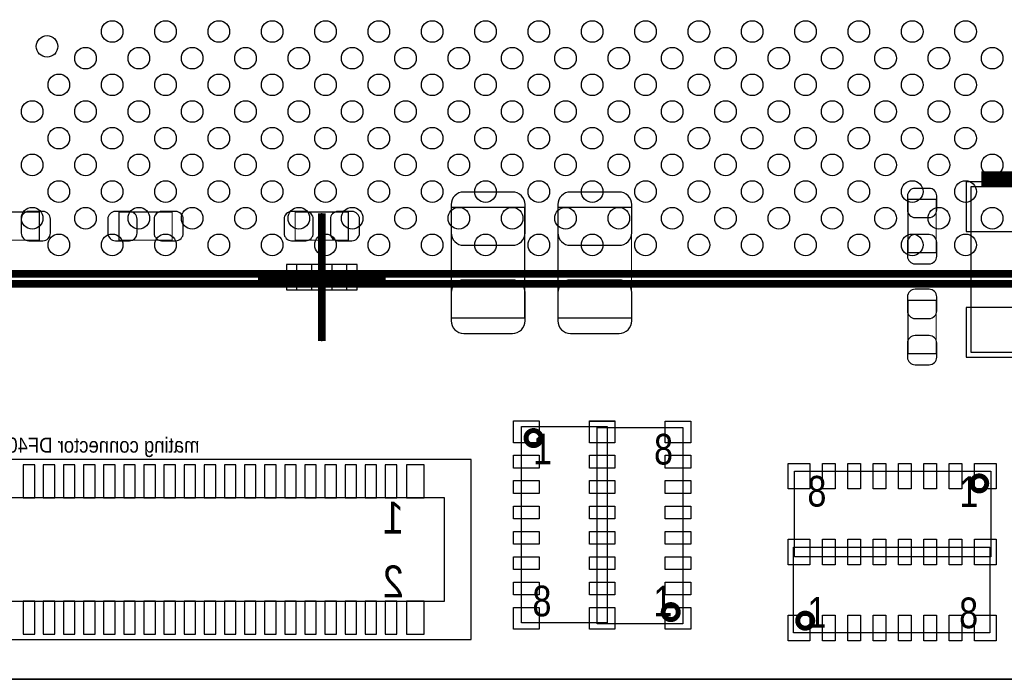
# Model space of a CAD drawing. Extents: x 0 to 68.4, y 0 to 55.
# Tile 3 of 15: x 18.7 to 38.2, y 0 to 13.1. Entities that reach past the tile are written whole.
import ezdxf

# ---------------------------------------------------------------- set-up
doc = ezdxf.new("R2010")
doc.units = 0
for name, color, linetype in [('BG_OUTLINE', 3, 'CONTINUOUS'), ('PG_ASSEMBLY_BOTTOM', 30, 'CONTINUOUS'), ('PG_ASSEMBLY_TOP', 45, 'CONTINUOUS'), ('PG_BODY_CENTER', 85, 'CONTINUOUS'), ('PIN_BOTTOM', 211, 'CONTINUOUS'), ('PIN_TOP', 5, 'CONTINUOUS')]:
    doc.layers.add(name, color=color, linetype=linetype)

msp = doc.modelspace()

# ---------------------------------------------------------------- linework, layer by layer
at = {"layer": 'BG_OUTLINE'}
for points in [[(0, 0), (68.000118, 0)], [(68.000118, 0), (0, 0)]]:
    msp.add_lwpolyline(points, dxfattribs=at)
at = {"layer": 'PG_ASSEMBLY_BOTTOM'}
for points, const_width in [([(37.789358, 9.947656), (38.988238, 9.947656)], 0.29972), ([(36.33089, 8.480298), (36.890706, 8.480298), (36.890706, 9.540494), (36.33089, 9.540494), (36.33089, 8.480298)], 0.024892), ([(17.9959, 9.290304), (17.9959, 8.730488), (19.056096, 8.730488), (19.056096, 9.290304), (17.9959, 9.290304)], 0.024892), ([(20.6375, 9.290304), (20.6375, 8.730488), (21.697696, 8.730488), (21.697696, 9.290304), (20.6375, 9.290304)], 0.024892), ([(25.202896, 8.730488), (25.202896, 9.290304), (24.1427, 9.290304), (24.1427, 8.730488), (25.202896, 8.730488)], 0.024892), ([(28.70962, 9.383268), (27.249628, 9.383268), (27.249628, 7.18312), (28.70962, 7.18312), (28.70962, 9.383268)], 0.024892), ([(30.831028, 9.383268), (29.371036, 9.383268), (29.371036, 7.18312), (30.831028, 7.18312), (30.831028, 9.383268)], 0.024892), ([(36.890706, 7.533894), (36.33089, 7.533894), (36.33089, 6.473698), (36.890706, 6.473698), (36.890706, 7.533894)], 0.024892)]:
    msp.add_lwpolyline(points, dxfattribs=dict(at, const_width=const_width))
msp.add_lwpolyline([(39.188898, 9.797796), (39.188898, 6.495796), (37.588698, 6.495796), (37.588698, 9.797796)], close=True, dxfattribs=at)
for points in [[(25.172924, 8.244332), (24.172672, 8.244332), (24.172672, 7.74446), (25.172924, 7.74446), (25.172924, 8.244332)], [(27.646122, 4.370832), (6.849872, 4.370832), (6.849872, 0.789432), (27.646122, 0.789432), (27.646122, 4.370832)], [(27.116024, 3.608832), (7.380224, 3.608832), (7.380224, 1.551432), (27.116024, 1.551432), (27.116024, 3.608832)]]:
    msp.add_lwpolyline(points, dxfattribs=at)
at = {"layer": 'PG_ASSEMBLY_TOP', "const_width": 0.1524}
msp.add_lwpolyline([(15.75943, 36.864544), (43.489626, 36.864544), (43.489626, 7.864348), (14.48943, 7.864348), (14.48943, 35.594544), (15.75943, 36.864544)], dxfattribs=at)
at = {"layer": 'PG_ASSEMBLY_TOP'}
for points, const_width in [([(15.189454, 8.0645), (42.789602, 8.0645, 0.414127), (43.289474, 8.564372), (43.289474, 36.16452, 0.414127), (42.789602, 36.664392), (15.959582, 36.664392), (14.689582, 35.394392), (14.689582, 8.564372, 0.414127), (15.189454, 8.0645)], 0.1524), ([(29.033216, 4.796282, 1.000261), (28.734258, 4.796028, 0.999739), (29.033216, 4.796282)], 0.09906), ([(37.895784, 3.894582, 1.00007), (37.59708, 3.894582, 0.99993), (37.895784, 3.894582)], 0.09906), ([(31.761938, 1.335786, 0.999739), (31.46298, 1.33604, 1.000261), (31.761938, 1.335786)], 0.09906), ([(34.435796, 1.165606, 0.999873), (34.136838, 1.16586, 1.000127), (34.435796, 1.165606)], 0.09906)]:
    msp.add_lwpolyline(points, format="xyb", dxfattribs=dict(at, const_width=const_width))
for points in [[(28.642818, 5.026914), (30.344618, 5.026914), (30.344618, 1.125474), (28.642818, 1.125474)], [(31.853378, 1.105154), (30.151578, 1.105154), (30.151578, 5.006594), (31.853378, 5.006594)], [(37.977064, 4.135374), (37.977064, 2.433574), (34.075624, 2.433574), (34.075624, 4.135374)], [(34.055558, 0.924814), (34.055558, 2.626614), (37.956998, 2.626614), (37.956998, 0.924814)]]:
    msp.add_lwpolyline(points, close=True, dxfattribs=at)
at = {"layer": 'PG_BODY_CENTER', "const_width": 0.1524}
for points in [[(24.672798, 6.724142), (24.672798, 9.26465)], [(25.943052, 7.994396), (23.402544, 7.994396)]]:
    msp.add_lwpolyline(points, dxfattribs=at)
at = {"layer": 'PG_BODY_CENTER'}
for points in [[(24.672798, 6.724142), (24.672798, 9.26465)], [(25.943052, 7.994396), (23.402544, 7.994396)]]:
    msp.add_lwpolyline(points, dxfattribs=at)
at = {"layer": 'PIN_BOTTOM'}
for points in [[(39.290498, 9.891776), (37.487098, 9.891776), (37.487098, 8.901176), (39.290498, 8.901176)], [(23.972647, 7.744333), (24.472773, 7.744333), (24.472773, 8.244459), (23.972647, 8.244459)], [(24.872823, 7.744333), (25.372949, 7.744333), (25.372949, 8.244459), (24.872823, 8.244459)], [(39.290498, 7.392416), (37.487098, 7.392416), (37.487098, 6.401816), (39.290498, 6.401816)], [(18.962624, 3.605022), (18.962624, 4.265422), (18.734024, 4.265422), (18.734024, 3.605022)], [(19.362674, 3.605022), (19.362674, 4.265422), (19.134074, 4.265422), (19.134074, 3.605022)], [(19.762724, 3.605022), (19.762724, 4.265422), (19.534124, 4.265422), (19.534124, 3.605022)], [(20.162774, 3.605022), (20.162774, 4.265422), (19.934174, 4.265422), (19.934174, 3.605022)], [(20.562824, 3.605022), (20.562824, 4.265422), (20.334224, 4.265422), (20.334224, 3.605022)], [(20.962874, 3.605022), (20.962874, 4.265422), (20.734274, 4.265422), (20.734274, 3.605022)], [(21.362924, 3.605022), (21.362924, 4.265422), (21.134324, 4.265422), (21.134324, 3.605022)], [(21.762974, 3.605022), (21.762974, 4.265422), (21.534374, 4.265422), (21.534374, 3.605022)], [(22.163024, 3.605022), (22.163024, 4.265422), (21.934424, 4.265422), (21.934424, 3.605022)], [(22.563074, 3.605022), (22.563074, 4.265422), (22.334474, 4.265422), (22.334474, 3.605022)], [(22.963124, 3.605022), (22.963124, 4.265422), (22.734524, 4.265422), (22.734524, 3.605022)], [(23.363174, 3.605022), (23.363174, 4.265422), (23.134574, 4.265422), (23.134574, 3.605022)], [(23.763224, 3.605022), (23.763224, 4.265422), (23.534624, 4.265422), (23.534624, 3.605022)], [(24.163274, 3.605022), (24.163274, 4.265422), (23.934674, 4.265422), (23.934674, 3.605022)], [(24.563324, 3.605022), (24.563324, 4.265422), (24.334724, 4.265422), (24.334724, 3.605022)], [(24.963374, 3.605022), (24.963374, 4.265422), (24.734774, 4.265422), (24.734774, 3.605022)], [(25.363424, 3.605022), (25.363424, 4.265422), (25.134824, 4.265422), (25.134824, 3.605022)], [(25.763474, 3.605022), (25.763474, 4.265422), (25.534874, 4.265422), (25.534874, 3.605022)], [(26.163524, 3.605022), (26.163524, 4.265422), (25.934924, 4.265422), (25.934924, 3.605022)], [(26.709624, 3.605022), (26.709624, 4.265422), (26.354024, 4.265422), (26.354024, 3.605022)], [(18.962624, 0.894842), (18.962624, 1.555242), (18.734024, 1.555242), (18.734024, 0.894842)], [(19.362674, 0.894842), (19.362674, 1.555242), (19.134074, 1.555242), (19.134074, 0.894842)], [(19.762724, 0.894842), (19.762724, 1.555242), (19.534124, 1.555242), (19.534124, 0.894842)], [(20.162774, 0.894842), (20.162774, 1.555242), (19.934174, 1.555242), (19.934174, 0.894842)], [(20.562824, 0.894842), (20.562824, 1.555242), (20.334224, 1.555242), (20.334224, 0.894842)], [(20.962874, 0.894842), (20.962874, 1.555242), (20.734274, 1.555242), (20.734274, 0.894842)], [(21.362924, 0.894842), (21.362924, 1.555242), (21.134324, 1.555242), (21.134324, 0.894842)], [(21.762974, 0.894842), (21.762974, 1.555242), (21.534374, 1.555242), (21.534374, 0.894842)], [(22.163024, 0.894842), (22.163024, 1.555242), (21.934424, 1.555242), (21.934424, 0.894842)], [(22.563074, 0.894842), (22.563074, 1.555242), (22.334474, 1.555242), (22.334474, 0.894842)], [(22.963124, 0.894842), (22.963124, 1.555242), (22.734524, 1.555242), (22.734524, 0.894842)], [(23.363174, 0.894842), (23.363174, 1.555242), (23.134574, 1.555242), (23.134574, 0.894842)], [(23.763224, 0.894842), (23.763224, 1.555242), (23.534624, 1.555242), (23.534624, 0.894842)], [(24.163274, 0.894842), (24.163274, 1.555242), (23.934674, 1.555242), (23.934674, 0.894842)], [(24.563324, 0.894842), (24.563324, 1.555242), (24.334724, 1.555242), (24.334724, 0.894842)], [(24.963374, 0.894842), (24.963374, 1.555242), (24.734774, 1.555242), (24.734774, 0.894842)], [(25.363424, 0.894842), (25.363424, 1.555242), (25.134824, 1.555242), (25.134824, 0.894842)], [(25.763474, 0.894842), (25.763474, 1.555242), (25.534874, 1.555242), (25.534874, 0.894842)], [(26.163524, 0.894842), (26.163524, 1.555242), (25.934924, 1.555242), (25.934924, 0.894842)], [(26.709624, 0.894842), (26.709624, 1.555242), (26.354024, 1.555242), (26.354024, 0.894842)]]:
    msp.add_lwpolyline(points, close=True, dxfattribs=at)
for points in [[(27.244548, 9.438132), (27.244548, 8.878316, 0.414709), (27.494738, 8.628126), (28.46451, 8.628126, 0.414709), (28.7147, 8.878316), (28.7147, 9.438132, 0.414709), (28.46451, 9.688322), (27.494738, 9.688322, 0.414709)], [(29.365956, 9.438132), (29.365956, 8.878316, 0.414709), (29.616146, 8.628126), (30.585918, 8.628126, 0.414709), (30.836108, 8.878316), (30.836108, 9.438132, 0.414709), (30.585918, 9.688322), (29.616146, 9.688322, 0.414709)], [(36.32073, 9.610344), (36.32073, 9.330436, 0.414846), (36.470844, 9.180322), (36.750752, 9.180322, 0.414846), (36.900866, 9.330436), (36.900866, 9.610344, 0.414846), (36.750752, 9.760458), (36.470844, 9.760458, 0.414846)], [(19.125946, 9.300464), (18.846038, 9.300464, 0.414846), (18.695924, 9.15035), (18.695924, 8.870442, 0.414846), (18.846038, 8.720328), (19.125946, 8.720328, 0.414846), (19.27606, 8.870442), (19.27606, 9.15035, 0.414846)], [(20.56765, 8.720328), (20.847558, 8.720328, 0.414846), (20.997672, 8.870442), (20.997672, 9.15035, 0.414846), (20.847558, 9.300464), (20.56765, 9.300464, 0.414846), (20.417536, 9.15035), (20.417536, 8.870442, 0.414846)], [(21.767546, 9.300464), (21.487638, 9.300464, 0.414846), (21.337524, 9.15035), (21.337524, 8.870442, 0.414846), (21.487638, 8.720328), (21.767546, 8.720328, 0.414846), (21.91766, 8.870442), (21.91766, 9.15035, 0.414846)], [(24.07285, 8.720328), (24.352758, 8.720328, 0.414846), (24.502872, 8.870442), (24.502872, 9.15035, 0.414846), (24.352758, 9.300464), (24.07285, 9.300464, 0.414846), (23.922736, 9.15035), (23.922736, 8.870442, 0.414846)], [(25.272746, 9.300464), (24.992838, 9.300464, 0.414846), (24.842724, 9.15035), (24.842724, 8.870442, 0.414846), (24.992838, 8.720328), (25.272746, 8.720328, 0.414846), (25.42286, 8.870442), (25.42286, 9.15035, 0.414846)], [(36.900866, 8.410448), (36.900866, 8.690356, 0.414846), (36.750752, 8.84047), (36.470844, 8.84047, 0.414846), (36.32073, 8.690356), (36.32073, 8.410448, 0.414846), (36.470844, 8.260334), (36.750752, 8.260334, 0.414846)], [(28.7147, 7.128256), (28.7147, 7.688072, 0.414709), (28.46451, 7.938262), (27.494738, 7.938262, 0.414709), (27.244548, 7.688072), (27.244548, 7.128256, 0.414709), (27.494738, 6.878066), (28.46451, 6.878066, 0.414709)], [(30.836108, 7.128256), (30.836108, 7.688072, 0.414709), (30.585918, 7.938262), (29.616146, 7.938262, 0.414709), (29.365956, 7.688072), (29.365956, 7.128256, 0.414709), (29.616146, 6.878066), (30.585918, 6.878066, 0.414709)], [(36.32073, 7.603744), (36.32073, 7.323836, 0.414846), (36.470844, 7.173722), (36.750752, 7.173722, 0.414846), (36.900866, 7.323836), (36.900866, 7.603744, 0.414846), (36.750752, 7.753858), (36.470844, 7.753858, 0.414846)], [(36.900866, 6.403848), (36.900866, 6.683756, 0.414846), (36.750752, 6.83387), (36.470844, 6.83387, 0.414846), (36.32073, 6.683756), (36.32073, 6.403848, 0.414846), (36.470844, 6.253734), (36.750752, 6.253734, 0.414846)]]:
    msp.add_lwpolyline(points, format="xyb", close=True, dxfattribs=at)
at = {"layer": 'PIN_TOP'}
for points in [[(28.993338, 4.704334), (28.485338, 4.704334), (28.485338, 5.136134), (28.993338, 5.136134)], [(29.994098, 5.136134), (30.502098, 5.136134), (30.502098, 4.704334), (29.994098, 4.704334)], [(30.502098, 4.701794), (29.994098, 4.701794), (29.994098, 5.133594), (30.502098, 5.133594)], [(31.502858, 5.133594), (32.010858, 5.133594), (32.010858, 4.701794), (31.502858, 4.701794)], [(28.485338, 4.452874), (28.993338, 4.452874), (28.993338, 4.198874), (28.485338, 4.198874)], [(30.502098, 4.198874), (29.994098, 4.198874), (29.994098, 4.452874), (30.502098, 4.452874)], [(29.994098, 4.452874), (30.502098, 4.452874), (30.502098, 4.198874), (29.994098, 4.198874)], [(32.010858, 4.198874), (31.502858, 4.198874), (31.502858, 4.452874), (32.010858, 4.452874)], [(33.948878, 3.784854), (33.948878, 4.292854), (34.380678, 4.292854), (34.380678, 3.784854)], [(34.883598, 4.292854), (34.883598, 3.784854), (34.629598, 3.784854), (34.629598, 4.292854)], [(35.386518, 4.292854), (35.386518, 3.784854), (35.132518, 3.784854), (35.132518, 4.292854)], [(35.891978, 4.292854), (35.891978, 3.784854), (35.637978, 3.784854), (35.637978, 4.292854)], [(36.394898, 4.292854), (36.394898, 3.784854), (36.140898, 3.784854), (36.140898, 4.292854)], [(36.900358, 4.292854), (36.900358, 3.784854), (36.646358, 3.784854), (36.646358, 4.292854)], [(37.403278, 4.292854), (37.403278, 3.784854), (37.149278, 3.784854), (37.149278, 4.292854)], [(37.654738, 3.784854), (37.654738, 4.292854), (38.086538, 4.292854), (38.086538, 3.784854)], [(28.485338, 3.949954), (28.993338, 3.949954), (28.993338, 3.695954), (28.485338, 3.695954)], [(30.502098, 3.695954), (29.994098, 3.695954), (29.994098, 3.949954), (30.502098, 3.949954)], [(29.994098, 3.949954), (30.502098, 3.949954), (30.502098, 3.695954), (29.994098, 3.695954)], [(32.010858, 3.695954), (31.502858, 3.695954), (31.502858, 3.949954), (32.010858, 3.949954)], [(28.485338, 3.444494), (28.993338, 3.444494), (28.993338, 3.190494), (28.485338, 3.190494)], [(30.502098, 3.190494), (29.994098, 3.190494), (29.994098, 3.444494), (30.502098, 3.444494)], [(29.994098, 3.444494), (30.502098, 3.444494), (30.502098, 3.190494), (29.994098, 3.190494)], [(32.010858, 3.190494), (31.502858, 3.190494), (31.502858, 3.444494), (32.010858, 3.444494)], [(28.485338, 2.941574), (28.993338, 2.941574), (28.993338, 2.687574), (28.485338, 2.687574)], [(30.502098, 2.687574), (29.994098, 2.687574), (29.994098, 2.941574), (30.502098, 2.941574)], [(29.994098, 2.941574), (30.502098, 2.941574), (30.502098, 2.687574), (29.994098, 2.687574)], [(32.010858, 2.687574), (31.502858, 2.687574), (31.502858, 2.941574), (32.010858, 2.941574)], [(33.946338, 2.276094), (33.946338, 2.784094), (34.378138, 2.784094), (34.378138, 2.276094)], [(34.380678, 2.784094), (34.380678, 2.276094), (33.948878, 2.276094), (33.948878, 2.784094)], [(34.883598, 2.784094), (34.883598, 2.276094), (34.629598, 2.276094), (34.629598, 2.784094)], [(34.629598, 2.276094), (34.629598, 2.784094), (34.883598, 2.784094), (34.883598, 2.276094)], [(35.386518, 2.784094), (35.386518, 2.276094), (35.132518, 2.276094), (35.132518, 2.784094)], [(35.132518, 2.276094), (35.132518, 2.784094), (35.386518, 2.784094), (35.386518, 2.276094)], [(35.891978, 2.784094), (35.891978, 2.276094), (35.637978, 2.276094), (35.637978, 2.784094)], [(35.637978, 2.276094), (35.637978, 2.784094), (35.891978, 2.784094), (35.891978, 2.276094)], [(36.394898, 2.784094), (36.394898, 2.276094), (36.140898, 2.276094), (36.140898, 2.784094)], [(36.140898, 2.276094), (36.140898, 2.784094), (36.394898, 2.784094), (36.394898, 2.276094)], [(36.900358, 2.784094), (36.900358, 2.276094), (36.646358, 2.276094), (36.646358, 2.784094)], [(36.646358, 2.276094), (36.646358, 2.784094), (36.900358, 2.784094), (36.900358, 2.276094)], [(37.403278, 2.784094), (37.403278, 2.276094), (37.149278, 2.276094), (37.149278, 2.784094)], [(37.149278, 2.276094), (37.149278, 2.784094), (37.403278, 2.784094), (37.403278, 2.276094)], [(37.652198, 2.276094), (37.652198, 2.784094), (38.083998, 2.784094), (38.083998, 2.276094)], [(38.086538, 2.784094), (38.086538, 2.276094), (37.654738, 2.276094), (37.654738, 2.784094)], [(28.485338, 2.436114), (28.993338, 2.436114), (28.993338, 2.182114), (28.485338, 2.182114)], [(30.502098, 2.182114), (29.994098, 2.182114), (29.994098, 2.436114), (30.502098, 2.436114)], [(29.994098, 2.436114), (30.502098, 2.436114), (30.502098, 2.182114), (29.994098, 2.182114)], [(32.010858, 2.182114), (31.502858, 2.182114), (31.502858, 2.436114), (32.010858, 2.436114)], [(28.485338, 1.933194), (28.993338, 1.933194), (28.993338, 1.679194), (28.485338, 1.679194)], [(30.502098, 1.679194), (29.994098, 1.679194), (29.994098, 1.933194), (30.502098, 1.933194)], [(29.994098, 1.933194), (30.502098, 1.933194), (30.502098, 1.679194), (29.994098, 1.679194)], [(32.010858, 1.679194), (31.502858, 1.679194), (31.502858, 1.933194), (32.010858, 1.933194)], [(28.993338, 0.998474), (28.485338, 0.998474), (28.485338, 1.430274), (28.993338, 1.430274)], [(29.994098, 1.430274), (30.502098, 1.430274), (30.502098, 0.998474), (29.994098, 0.998474)], [(30.502098, 0.995934), (29.994098, 0.995934), (29.994098, 1.427734), (30.502098, 1.427734)], [(31.502858, 1.427734), (32.010858, 1.427734), (32.010858, 0.995934), (31.502858, 0.995934)], [(34.378138, 1.275334), (34.378138, 0.767334), (33.946338, 0.767334), (33.946338, 1.275334)], [(34.629598, 0.767334), (34.629598, 1.275334), (34.883598, 1.275334), (34.883598, 0.767334)], [(35.132518, 0.767334), (35.132518, 1.275334), (35.386518, 1.275334), (35.386518, 0.767334)], [(35.637978, 0.767334), (35.637978, 1.275334), (35.891978, 1.275334), (35.891978, 0.767334)], [(36.140898, 0.767334), (36.140898, 1.275334), (36.394898, 1.275334), (36.394898, 0.767334)], [(36.646358, 0.767334), (36.646358, 1.275334), (36.900358, 1.275334), (36.900358, 0.767334)], [(37.149278, 0.767334), (37.149278, 1.275334), (37.403278, 1.275334), (37.403278, 0.767334)], [(38.083998, 1.275334), (38.083998, 0.767334), (37.652198, 0.767334), (37.652198, 1.275334)]]:
    msp.add_lwpolyline(points, close=True, dxfattribs=at)
for centre in [(20.50415, 12.87907), (21.564854, 12.87907), (22.625558, 12.87907), (23.686262, 12.87907), (24.746966, 12.87907), (25.807416, 12.87907), (26.86812, 12.87907), (27.928824, 12.87907), (28.989528, 12.87907), (30.050232, 12.87907), (31.110936, 12.87907), (32.17164, 12.87907), (33.23209, 12.87907), (34.292794, 12.87907), (35.353498, 12.87907), (36.414202, 12.87907), (37.474906, 12.87907), (19.20875, 12.583668), (19.974052, 12.348972), (21.034502, 12.348972), (22.095206, 12.348972), (23.15591, 12.348972), (24.216614, 12.348972), (25.277318, 12.348972), (26.338022, 12.348972), (27.398472, 12.348972), (28.459176, 12.348972), (29.51988, 12.348972), (30.580584, 12.348972), (31.641034, 12.348972), (32.701738, 12.348972), (33.762442, 12.348972), (34.823146, 12.348972), (35.88385, 12.348972), (36.944554, 12.348972), (38.005004, 12.348972), (19.4437, 11.81862), (20.50415, 11.81862), (21.564854, 11.81862), (22.625558, 11.81862), (23.686262, 11.81862), (24.746966, 11.81862), (25.807416, 11.81862), (26.86812, 11.81862), (27.928824, 11.81862), (28.989528, 11.81862), (30.050232, 11.81862), (31.110936, 11.81862), (32.17164, 11.81862), (33.23209, 11.81862), (34.292794, 11.81862), (35.353498, 11.81862), (36.414202, 11.81862), (37.474906, 11.81862), (18.913348, 11.288268), (19.974052, 11.288268), (21.034502, 11.288268), (22.095206, 11.288268), (23.15591, 11.288268), (24.216614, 11.288268), (25.277318, 11.288268), (26.338022, 11.288268), (27.398472, 11.288268), (28.459176, 11.288268), (29.51988, 11.288268), (30.580584, 11.288268), (31.641034, 11.288268), (32.701738, 11.288268), (33.762442, 11.288268), (34.823146, 11.288268), (35.88385, 11.288268), (36.944554, 11.288268), (38.005004, 11.288268), (19.4437, 10.757916), (20.50415, 10.757916), (21.564854, 10.757916), (22.625558, 10.757916), (23.686262, 10.757916), (24.746966, 10.757916), (25.807416, 10.757916), (26.86812, 10.757916), (27.928824, 10.757916), (28.989528, 10.757916), (30.050232, 10.757916), (31.110936, 10.757916), (32.17164, 10.757916), (33.23209, 10.757916), (34.292794, 10.757916), (35.353498, 10.757916), (36.414202, 10.757916), (37.474906, 10.757916), (18.913348, 10.227564), (19.974052, 10.227564), (21.034502, 10.227564), (22.095206, 10.227564), (23.15591, 10.227564), (24.216614, 10.227564), (25.277318, 10.227564), (26.338022, 10.227564), (27.398472, 10.227564), (28.459176, 10.227564), (29.51988, 10.227564), (30.580584, 10.227564), (31.641034, 10.227564), (32.701738, 10.227564), (33.762442, 10.227564), (34.823146, 10.227564), (35.88385, 10.227564), (36.944554, 10.227564), (38.005004, 10.227564), (19.4437, 9.697212), (20.50415, 9.697212), (21.564854, 9.697212), (22.625558, 9.697212), (23.686262, 9.697212), (24.746966, 9.697212), (25.807416, 9.697212), (26.86812, 9.697212), (27.928824, 9.697212), (28.989528, 9.697212), (30.050232, 9.697212), (31.110936, 9.697212), (32.17164, 9.697212), (33.23209, 9.697212), (34.292794, 9.697212), (35.353498, 9.697212), (36.414202, 9.697212), (37.474906, 9.697212), (18.913348, 9.16686), (19.974052, 9.16686), (21.034502, 9.16686), (22.095206, 9.16686), (23.15591, 9.16686), (24.216614, 9.16686), (25.277318, 9.16686), (26.338022, 9.16686), (27.398472, 9.16686), (28.459176, 9.16686), (29.51988, 9.16686), (30.580584, 9.16686), (31.641034, 9.16686), (32.701738, 9.16686), (33.762442, 9.16686), (34.823146, 9.16686), (35.88385, 9.16686), (36.944554, 9.16686), (38.005004, 9.16686), (19.4437, 8.636508), (20.50415, 8.636508), (21.564854, 8.636508), (22.625558, 8.636508), (23.686262, 8.636508), (24.746966, 8.636508), (25.807416, 8.636508), (26.86812, 8.636508), (27.928824, 8.636508), (28.989528, 8.636508), (30.050232, 8.636508), (31.110936, 8.636508), (32.17164, 8.636508), (33.23209, 8.636508), (34.292794, 8.636508), (35.353498, 8.636508), (36.414202, 8.636508), (37.474906, 8.636508)]:
    msp.add_circle(centre, 0.21463, dxfattribs=at)

# ---------------------------------------------------------------- texts
at = {"layer": 'PG_ASSEMBLY_BOTTOM', "text_generation_flag": 2}
for s, height, width, p in [('mating connector DF40C-90DS-0.4V(51)', 0.299974, 0.916173, (22.239224, 4.506214)), ('1', 0.635, 0.88, (26.303224, 2.897632)), ('2', 0.635, 0.88, (26.303224, 1.627632))]:
    msp.add_text(s, height=height, dxfattribs=dict(at, width=width)).set_placement(p)
at = {"layer": 'PG_ASSEMBLY_TOP', "width": 0.833333}
for s, p in [('1', (28.871418, 4.272534)), ('8', (31.279338, 4.269994)), ('8', (34.329878, 3.434588)), ('1', (37.349938, 3.424174)), ('8', (28.861258, 1.252474)), ('1', (31.269178, 1.249934)), ('1', (34.327338, 1.026414)), ('8', (37.347398, 1.016254))]:
    msp.add_text(s, height=0.6096, dxfattribs=at).set_placement(p)

doc.saveas('drawing.dxf')
